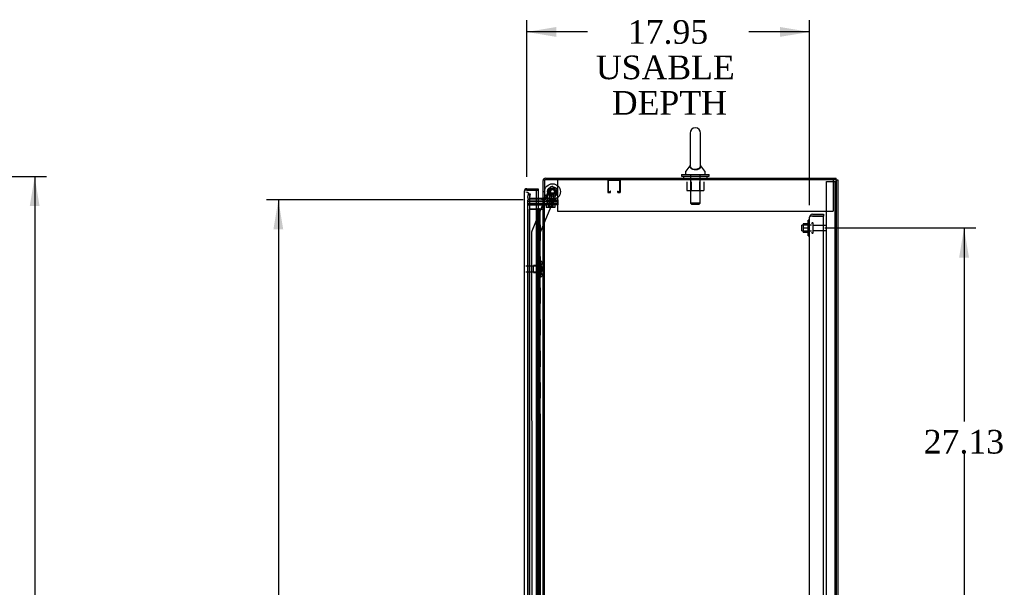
# Model space of a CAD drawing. Header units: inches. Extents: x 1 to 359, y -2 to 239.
# Tile 17 of 24: x 131 to 194, y 129 to 165. Entities that reach past the tile are written whole.
import ezdxf
from ezdxf.enums import TextEntityAlignment as Align
from ezdxf.lldxf.tags import DXFTag

# ---------------------------------------------------------------- set-up
doc = ezdxf.new("R2010")
doc.units = ezdxf.units.IN
doc.header["$MEASUREMENT"] = 0
for name, color, linetype in [('COM43132', 7, 'Continuous'), ('COM50677-2', 7, 'Continuous'), ('COM55607-1', 7, 'Continuous'), ('COM55738-22', 7, 'Continuous'), ('COM70098', 7, 'Continuous'), ('COM70112-5', 7, 'Continuous'), ('COM70217', 7, 'Continuous'), ('COM70220', 7, 'Continuous'), ('COM70839-2', 7, 'Continuous'), ('COM71181-3', 7, 'Continuous'), ('COM71194-1', 7, 'Continuous'), ('Default', 7, 'Continuous'), ('GSK86006', 7, 'Continuous'), ('NTS166105', 7, 'Continuous'), ('NTS18024', 7, 'Continuous'), ('NTS18147', 7, 'Continuous'), ('NTS86070', 7, 'Continuous'), ('ROL87452', 7, 'Continuous'), ('RVT17786', 7, 'Continuous'), ('SCC180005', 7, 'Continuous'), ('SCS86415', 7, 'Continuous'), ('STD26089', 7, 'Continuous'), ('STD26122', 7, 'Continuous'), ('WAF25059', 7, 'Continuous'), ('WAF25376', 7, 'Continuous'), ('WAF25377', 7, 'Continuous'), ('WAM254785', 7, 'Continuous'), ('WAM30038', 7, 'Continuous')]:
    doc.layers.add(name, color=color, linetype=linetype)
doc.styles.add('SEACAD_Times_New_Roman', font='times.ttf')
tags = doc.linetypes.add('HIDDEN2', pattern=[0.1875, 0.125, -0.0625]).pattern_tags.tags
tags[6:7] = [DXFTag(74, 4), DXFTag(75, 0), DXFTag(340, '0'), DXFTag(46, 0.0), DXFTag(50, 0.0), DXFTag(44, 0.0), DXFTag(45, 0.0)]
tags[4:5] = [DXFTag(74, 4), DXFTag(75, 0), DXFTag(340, '0'), DXFTag(46, 0.0), DXFTag(50, 0.0), DXFTag(44, 0.0), DXFTag(45, 0.0)]
doc.dimstyles.new('HAMMOND_(STH_-_300x200)', dxfattribs={"dimtxt": 1.5, "dimasz": 1.875, "dimexe": 0.75, "dimexo": 0.75, "dimgap": 0.375, "dimtad": 0, "dimtih": 1, "dimtoh": 1, "dimzin": 0, "dimdsep": 46, "dimtxsty": 'SEACAD_Times_New_Roman', "dimblk1": '_SE_FILLED', "dimblk2": '_SE_FILLED', "dimsah": 1, "dimcen": 0.75, "dimadec": 0, "dimazin": 0, "dimtfac": 0.8, "dimtofl": 0, "dimtmove": 0, "dimatfit": 3, "dimfxl": 1, "dimtolj": 1, "dimtzin": 0, "dimarcsym": 0})

# ---------------------------------------------------------------- blocks, each defined once
blk = doc.blocks.new('SE2')
at = {"layer": 'COM43132', "color": 7, "linetype": 'HIDDEN2'}
for p, q in [((181.34, 152.701), (181.34, 152.7)), ((181.34, 97.07), (181.34, 152.7)), ((181.34, 152.7), (181.34, 152.7)), ((181.34, 152.7), (181.34, 152.7)), ((181.443, 152.76), (181.375, 152.809)), ((181.525, 152.76), (181.375, 152.76)), ((181.525, 152.76), (181.443, 152.76)), ((181.525, 152.885), (182.215, 152.885)), ((181.525, 152.76), (181.525, 152.76)), ((181.525, 152.76), (182.215, 152.76)), ((182.215, 152.76), (181.525, 152.76)), ((182.215, 152.885), (182.215, 152.76)), ((182.215, 97.01), (182.215, 152.76))]:
    blk.add_line(p, q, dxfattribs=at)
for start, end in [(143.80595, 179.87917), (179.94113, 180), (90, 143.80595)]:
    blk.add_arc((181.525, 152.7), 0.185, start, end, dxfattribs=at)
blk.add_open_spline([(181.375, 152.76), (181.364, 152.75), (181.355, 152.74), (181.346, 152.725), (181.344, 152.72), (181.341, 152.71), (181.34, 152.705), (181.34, 152.7)], degree=3, knots=[0, 0, 0, 0, 0.5, 0.5, 0.75, 0.75, 1, 1, 1, 1], dxfattribs=at)
at = {"layer": 'COM50677-2', "color": 7, "linetype": 'HIDDEN2'}
for p, q in [((165.339, 155.07), (165.339, 154.885)), ((182.839, 155.07), (182.839, 154.885)), ((165.339, 154.885), (165.339, 153.07)), ((182.839, 154.885), (182.839, 153.07)), ((165.339, 153.07), (182.839, 153.07))]:
    blk.add_line(p, q, dxfattribs=at)
at = {"layer": 'COM55607-1', "color": 7, "linetype": 'HIDDEN2'}
for p, q in [((163.541, 153.209), (164.056, 153.209)), ((163.541, 153.208), (163.541, 153.209)), ((164.017, 153.208), (163.541, 153.208)), ((163.541, 153.208), (163.541, 97.208)), ((164.056, 153.209), (164.081, 153.209)), ((164.073, 153.218), (164.073, 153.244)), ((164.073, 153.244), (164.123, 153.244)), ((164.123, 153.218), (164.073, 153.218)), ((164.081, 153.208), (164.081, 153.209)), ((164.136, 153.209), (164.081, 153.209)), ((164.086, 153.218), (164.086, 153.208)), ((164.086, 153.208), (164.086, 97.208)), ((164.123, 153.244), (164.148, 153.244)), ((164.123, 153.218), (164.148, 153.218)), ((164.136, 153.209), (164.177, 153.209)), ((164.136, 152.209), (164.136, 153.209)), ((164.148, 153.244), (164.198, 153.244)), ((164.198, 153.218), (164.148, 153.218)), ((164.177, 153.209), (164.372, 153.209)), ((164.177, 152.209), (164.177, 153.209)), ((164.186, 153.208), (164.186, 153.218)), ((164.186, 97.208), (164.186, 153.208)), ((164.198, 153.244), (164.198, 153.218)), ((164.253, 152.208), (164.253, 153.208)), ((164.372, 153.209), (164.434, 153.209)), ((164.372, 153.208), (164.372, 153.209)), ((164.081, 152.209), (164.136, 152.209)), ((164.125, 152.209), (164.253, 152.209)), ((164.125, 151.209), (164.125, 152.208)), ((164.222, 152.208), (164.253, 152.208)), ((164.248, 152.208), (164.248, 151.209)), ((164.253, 151.209), (164.253, 152.208)), ((164.081, 151.209), (164.136, 151.209)), ((164.125, 151.209), (164.253, 151.209)), ((164.136, 150.209), (164.136, 151.208)), ((164.177, 150.209), (164.177, 151.208)), ((164.222, 151.208), (164.253, 151.208)), ((164.253, 150.208), (164.253, 151.208)), ((164.081, 150.209), (164.136, 150.209)), ((164.125, 150.209), (164.253, 150.209)), ((164.125, 149.209), (164.125, 150.208)), ((164.222, 150.208), (164.253, 150.208)), ((164.248, 150.208), (164.248, 149.209)), ((164.253, 149.209), (164.253, 150.208)), ((164.081, 149.209), (164.136, 149.209)), ((164.125, 149.209), (164.253, 149.209)), ((164.136, 148.209), (164.136, 149.208)), ((164.177, 148.209), (164.177, 149.208)), ((164.222, 149.208), (164.253, 149.208)), ((164.253, 148.208), (164.253, 149.208)), ((164.081, 148.209), (164.136, 148.209)), ((164.125, 148.209), (164.253, 148.209)), ((164.125, 147.209), (164.125, 148.208)), ((164.222, 148.208), (164.253, 148.208)), ((164.248, 148.208), (164.248, 147.209)), ((164.253, 147.209), (164.253, 148.208)), ((164.081, 147.209), (164.136, 147.209)), ((164.125, 147.209), (164.253, 147.209)), ((164.136, 146.209), (164.136, 147.208)), ((164.177, 146.209), (164.177, 147.208)), ((164.222, 147.208), (164.253, 147.208)), ((164.253, 146.208), (164.253, 147.208)), ((164.081, 146.209), (164.136, 146.209)), ((164.125, 146.209), (164.253, 146.209)), ((164.125, 145.209), (164.125, 146.208)), ((164.222, 146.208), (164.253, 146.208)), ((164.248, 146.208), (164.248, 145.209)), ((164.253, 145.209), (164.253, 146.208)), ((164.081, 145.209), (164.136, 145.209)), ((164.125, 145.209), (164.253, 145.209)), ((164.136, 144.209), (164.136, 145.208)), ((164.177, 144.209), (164.177, 145.208)), ((164.222, 145.208), (164.253, 145.208)), ((164.253, 144.208), (164.253, 145.208)), ((164.081, 144.209), (164.136, 144.209)), ((164.125, 144.209), (164.253, 144.209)), ((164.125, 143.209), (164.125, 144.208)), ((164.222, 144.208), (164.253, 144.208)), ((164.248, 144.208), (164.248, 143.209)), ((164.253, 143.209), (164.253, 144.208)), ((164.081, 143.209), (164.136, 143.209)), ((164.125, 143.209), (164.253, 143.209)), ((164.136, 142.209), (164.136, 143.208)), ((164.177, 142.209), (164.177, 143.208)), ((164.222, 143.208), (164.253, 143.208)), ((164.253, 142.208), (164.253, 143.208)), ((164.081, 142.209), (164.136, 142.209)), ((164.125, 142.209), (164.253, 142.209)), ((164.125, 141.209), (164.125, 142.208)), ((164.222, 142.208), (164.253, 142.208)), ((164.248, 142.208), (164.248, 141.209)), ((164.253, 141.209), (164.253, 142.208)), ((164.081, 141.209), (164.136, 141.209)), ((164.125, 141.209), (164.253, 141.209)), ((164.136, 140.209), (164.136, 141.208)), ((164.177, 140.209), (164.177, 141.208)), ((164.222, 141.208), (164.253, 141.208)), ((164.253, 140.208), (164.253, 141.208)), ((164.081, 140.209), (164.136, 140.209)), ((164.125, 140.209), (164.253, 140.209)), ((164.125, 139.209), (164.125, 140.208)), ((164.222, 140.208), (164.253, 140.208)), ((164.248, 140.208), (164.248, 139.209)), ((164.253, 139.209), (164.253, 140.208)), ((164.081, 139.209), (164.136, 139.209)), ((164.125, 139.209), (164.253, 139.209)), ((164.136, 138.209), (164.136, 139.208)), ((164.177, 138.209), (164.177, 139.208)), ((164.222, 139.208), (164.253, 139.208)), ((164.253, 138.208), (164.253, 139.208)), ((164.081, 138.209), (164.136, 138.209)), ((164.125, 138.209), (164.253, 138.209)), ((164.125, 137.209), (164.125, 138.208)), ((164.222, 138.208), (164.253, 138.208)), ((164.248, 138.208), (164.248, 137.209)), ((164.253, 137.209), (164.253, 138.208)), ((164.081, 137.209), (164.136, 137.209)), ((164.125, 137.209), (164.253, 137.209)), ((164.136, 136.209), (164.136, 137.208)), ((164.177, 136.209), (164.177, 137.208)), ((164.222, 137.208), (164.253, 137.208)), ((164.253, 136.208), (164.253, 137.208)), ((164.081, 136.209), (164.136, 136.209)), ((164.125, 136.209), (164.253, 136.209)), ((164.125, 135.209), (164.125, 136.208)), ((164.222, 136.208), (164.253, 136.208)), ((164.248, 136.208), (164.248, 135.209)), ((164.253, 135.209), (164.253, 136.208)), ((164.081, 135.209), (164.136, 135.209)), ((164.125, 135.209), (164.253, 135.209)), ((164.136, 134.209), (164.136, 135.208)), ((164.177, 134.209), (164.177, 135.208)), ((164.222, 135.208), (164.253, 135.208)), ((164.253, 134.208), (164.253, 135.208)), ((164.081, 134.209), (164.136, 134.209)), ((164.125, 134.209), (164.253, 134.209)), ((164.125, 133.209), (164.125, 134.208)), ((164.222, 134.208), (164.253, 134.208)), ((164.248, 134.208), (164.248, 133.209)), ((164.253, 133.209), (164.253, 134.208)), ((164.081, 133.209), (164.136, 133.209)), ((164.125, 133.209), (164.253, 133.209)), ((164.136, 132.209), (164.136, 133.208)), ((164.177, 132.209), (164.177, 133.208)), ((164.222, 133.208), (164.253, 133.208)), ((164.253, 132.208), (164.253, 133.208)), ((164.081, 132.209), (164.136, 132.209)), ((164.125, 132.209), (164.253, 132.209)), ((164.125, 131.209), (164.125, 132.208)), ((164.222, 132.208), (164.253, 132.208)), ((164.248, 132.208), (164.248, 131.209)), ((164.253, 131.209), (164.253, 132.208)), ((164.081, 131.209), (164.136, 131.209)), ((164.125, 131.209), (164.253, 131.209)), ((164.136, 130.209), (164.136, 131.208)), ((164.177, 130.209), (164.177, 131.208)), ((164.222, 131.208), (164.253, 131.208)), ((164.253, 130.208), (164.253, 131.208)), ((164.081, 130.209), (164.136, 130.209)), ((164.125, 130.209), (164.253, 130.209)), ((164.125, 129.209), (164.125, 130.208)), ((164.222, 130.208), (164.253, 130.208)), ((164.248, 130.208), (164.248, 129.209)), ((164.253, 129.209), (164.253, 130.208)), ((164.081, 129.209), (164.136, 129.209)), ((164.125, 129.209), (164.253, 129.209))]:
    blk.add_line(p, q, dxfattribs=at)
at = {"layer": 'COM55607-1', "color": 7, "linetype": 'Continuous'}
for p, q in [((164.019, 153.208), (164.017, 153.208)), ((164.222, 153.208), (164.019, 153.208)), ((164.019, 153.208), (164.019, 152.208)), ((164.434, 153.208), (164.222, 153.208)), ((164.222, 153.208), (164.222, 152.208)), ((164.019, 152.208), (164.222, 152.208)), ((164.019, 152.208), (164.222, 152.208)), ((164.019, 152.208), (164.019, 151.208)), ((164.222, 152.208), (164.222, 151.208)), ((164.019, 151.208), (164.019, 150.208)), ((164.019, 151.208), (164.222, 151.208)), ((164.019, 151.208), (164.222, 151.208)), ((164.222, 151.208), (164.222, 150.208)), ((164.019, 150.208), (164.222, 150.208)), ((164.019, 150.208), (164.222, 150.208)), ((164.019, 150.208), (164.019, 149.208)), ((164.222, 150.208), (164.222, 149.208)), ((164.019, 149.208), (164.019, 148.208)), ((164.019, 149.208), (164.222, 149.208)), ((164.019, 149.208), (164.222, 149.208)), ((164.222, 149.208), (164.222, 148.208)), ((164.019, 148.208), (164.222, 148.208)), ((164.019, 148.208), (164.222, 148.208)), ((164.019, 148.208), (164.019, 147.208)), ((164.222, 148.208), (164.222, 147.208)), ((164.019, 147.208), (164.019, 146.208)), ((164.019, 147.208), (164.222, 147.208)), ((164.019, 147.208), (164.222, 147.208)), ((164.222, 147.208), (164.222, 146.208)), ((164.019, 146.208), (164.222, 146.208)), ((164.019, 146.208), (164.222, 146.208)), ((164.019, 146.208), (164.019, 145.208)), ((164.222, 146.208), (164.222, 145.208)), ((164.019, 145.208), (164.019, 144.208)), ((164.019, 145.208), (164.222, 145.208)), ((164.019, 145.208), (164.222, 145.208)), ((164.222, 145.208), (164.222, 144.208)), ((164.019, 144.208), (164.222, 144.208)), ((164.019, 144.208), (164.222, 144.208)), ((164.019, 144.208), (164.019, 143.208)), ((164.222, 144.208), (164.222, 143.208)), ((164.019, 143.208), (164.019, 142.208)), ((164.019, 143.208), (164.222, 143.208)), ((164.019, 143.208), (164.222, 143.208)), ((164.222, 143.208), (164.222, 142.208)), ((164.019, 142.208), (164.222, 142.208)), ((164.019, 142.208), (164.222, 142.208)), ((164.019, 142.208), (164.019, 141.208)), ((164.222, 142.208), (164.222, 141.208)), ((164.019, 141.208), (164.019, 140.208)), ((164.019, 141.208), (164.222, 141.208)), ((164.019, 141.208), (164.222, 141.208)), ((164.222, 141.208), (164.222, 140.208)), ((164.019, 140.208), (164.222, 140.208)), ((164.019, 140.208), (164.222, 140.208)), ((164.019, 140.208), (164.019, 139.208)), ((164.222, 140.208), (164.222, 139.208)), ((164.019, 139.208), (164.019, 138.208)), ((164.019, 139.208), (164.222, 139.208)), ((164.019, 139.208), (164.222, 139.208)), ((164.222, 139.208), (164.222, 138.208)), ((164.019, 138.208), (164.222, 138.208)), ((164.019, 138.208), (164.222, 138.208)), ((164.019, 138.208), (164.019, 137.208)), ((164.222, 138.208), (164.222, 137.208)), ((164.019, 137.208), (164.019, 136.208)), ((164.019, 137.208), (164.222, 137.208)), ((164.019, 137.208), (164.222, 137.208)), ((164.222, 137.208), (164.222, 136.208)), ((164.019, 136.208), (164.222, 136.208)), ((164.019, 136.208), (164.222, 136.208)), ((164.019, 136.208), (164.019, 135.208)), ((164.222, 136.208), (164.222, 135.208)), ((164.019, 135.208), (164.019, 134.208)), ((164.019, 135.208), (164.222, 135.208)), ((164.019, 135.208), (164.222, 135.208)), ((164.222, 135.208), (164.222, 134.208)), ((164.019, 134.208), (164.222, 134.208)), ((164.019, 134.208), (164.222, 134.208)), ((164.019, 134.208), (164.019, 133.208)), ((164.222, 134.208), (164.222, 133.208)), ((164.019, 133.208), (164.019, 132.208)), ((164.019, 133.208), (164.222, 133.208)), ((164.019, 133.208), (164.222, 133.208)), ((164.222, 133.208), (164.222, 132.208)), ((164.019, 132.208), (164.222, 132.208)), ((164.019, 132.208), (164.222, 132.208)), ((164.019, 132.208), (164.019, 131.208)), ((164.222, 132.208), (164.222, 131.208)), ((164.019, 131.208), (164.019, 130.208)), ((164.019, 131.208), (164.222, 131.208)), ((164.019, 131.208), (164.222, 131.208)), ((164.222, 131.208), (164.222, 130.208)), ((164.019, 130.208), (164.222, 130.208)), ((164.019, 130.208), (164.222, 130.208)), ((164.019, 130.208), (164.019, 129.208)), ((164.222, 130.208), (164.222, 129.208))]:
    blk.add_line(p, q, dxfattribs=at)
at = {"layer": 'COM55738-22', "color": 7, "linetype": 'HIDDEN2'}
for p, q in [((182.402, 95.217), (182.402, 154.967)), ((182.402, 154.967), (182.589, 154.967)), ((182.589, 154.967), (182.839, 154.967)), ((182.839, 154.967), (182.955, 154.967)), ((182.955, 95.217), (182.955, 154.967)), ((182.955, 154.967), (183.027, 154.967))]:
    blk.add_line(p, q, dxfattribs=at)
at = {"layer": 'COM70098', "color": 7, "linetype": 'HIDDEN2'}
for p, q in [((163.467, 153.695), (164.616, 153.695)), ((164.577, 153.79), (164.616, 153.79)), ((164.616, 153.79), (165.366, 153.79)), ((165.366, 153.695), (164.616, 153.695)), ((165.366, 153.79), (165.366, 153.695)), ((163.467, 153.57), (164.616, 153.57)), ((163.467, 153.475), (164.616, 153.475)), ((164.616, 153.57), (165.366, 153.57)), ((165.366, 153.475), (164.616, 153.475)), ((165.366, 153.57), (165.366, 153.475))]:
    blk.add_line(p, q, dxfattribs=at)
at = {"layer": 'COM70112-5', "color": 7, "linetype": 'Continuous'}
for p, q in [((164.434, 153.82), (164.434, 155.022)), ((164.577, 155.165), (183.027, 155.165)), ((183.027, 155.07), (183.027, 155.165)), ((164.386, 153.885), (164.017, 153.885)), ((164.434, 153.82), (164.529, 153.82))]:
    blk.add_line(p, q, dxfattribs=at)
at = {"layer": 'COM70112-5', "color": 7, "linetype": 'HIDDEN2'}
for p, q in [((173.745, 155.165), (173.745, 155.07)), ((174.433, 155.07), (174.433, 155.165)), ((163.465, 153.941), (163.467, 153.958)), ((163.467, 153.958), (163.507, 154.187)), ((163.507, 154.187), (163.601, 154.17)), ((163.601, 154.17), (163.56, 153.941)), ((163.56, 153.941), (163.56, 153.924)), ((164.017, 153.885), (163.607, 153.885)), ((164.365, 153.79), (164.365, 153.885)), ((164.434, 153.933), (164.529, 153.933))]:
    blk.add_line(p, q, dxfattribs=at)
at = {"layer": 'COM70112-5', "color": 7, "linetype": 'Continuous'}
for centre, radius, start, end in [((164.577, 155.022), 0.143, 90, 180), ((164.386, 153.933), 0.048, 270, 0), ((164.386, 153.933), 0.143, 270, 307.79488)]:
    blk.add_arc(centre, radius, start, end, dxfattribs=at)
at = {"layer": 'COM70112-5', "color": 7, "linetype": 'HIDDEN2'}
for centre, radius, start, end in [((164.577, 155.022), 0.048, 90, 180), ((163.607, 153.933), 0.143, 177.03418, 270), ((163.607, 153.933), 0.048, 191.39729, 270), ((164.386, 153.933), 0.143, 307.79488, 0)]:
    blk.add_arc(centre, radius, start, end, dxfattribs=at)
at = {"layer": 'COM70217', "color": 7, "linetype": 'HIDDEN2'}
for p, q in [((168.529, 155.027), (168.529, 154.3)), ((168.569, 155.027), (168.569, 154.3)), ((169.299, 155.03), (168.572, 155.03)), ((169.302, 154.3), (169.302, 155.027)), ((169.342, 154.3), (169.342, 155.027)), ((168.572, 154.297), (168.674, 154.297)), ((168.677, 154.3), (168.677, 154.351)), ((168.717, 154.351), (168.677, 154.351)), ((168.717, 154.3), (168.717, 154.351)), ((169.154, 154.351), (169.154, 154.3)), ((169.154, 154.351), (169.194, 154.351)), ((169.194, 154.351), (169.194, 154.3)), ((169.197, 154.297), (169.299, 154.297)), ((168.572, 154.257), (168.674, 154.257)), ((169.197, 154.257), (169.299, 154.257))]:
    blk.add_line(p, q, dxfattribs=at)
for centre, radius, start, end in [((168.572, 155.027), 0.043, 90, 180), ((168.572, 155.027), 0.003, 90, 180), ((169.299, 155.027), 0.043, 0, 90), ((169.299, 155.027), 0.003, 0, 90), ((168.572, 154.3), 0.043, 180, 270), ((168.572, 154.3), 0.003, 180, 270), ((168.674, 154.3), 0.003, 270, 0), ((168.674, 154.3), 0.043, 270, 0), ((169.197, 154.3), 0.043, 180, 270), ((169.197, 154.3), 0.003, 180, 270), ((169.299, 154.3), 0.003, 270, 0), ((169.299, 154.3), 0.043, 270, 0)]:
    blk.add_arc(centre, radius, start, end, dxfattribs=at)
at = {"layer": 'COM70220', "color": 7, "linetype": 'HIDDEN2'}
for p, q in [((163.592, 153.782), (163.592, 154.032)), ((163.592, 96.635), (163.592, 153.782))]:
    blk.add_line(p, q, dxfattribs=at)
blk.add_arc((163.342, 154.032), 0.25, 0, 90, dxfattribs=at)
at = {"layer": 'COM70839-2', "color": 7, "linetype": 'HIDDEN2'}
for p, q in [((163.727, 151.828), (164.857, 154.559)), ((164.249, 151.7), (165.348, 154.356)), ((164.249, 151.7), (165.348, 154.356)), ((164.552, 153.82), (164.857, 154.559)), ((165.021, 154.627), (165.28, 154.519)), ((165.021, 154.627), (165.28, 154.519)), ((163.727, 151.828), (164.539, 153.79)), ((163.73, 127.228), (163.718, 151.78)), ((164.262, 125.853), (164.249, 151.7))]:
    blk.add_line(p, q, dxfattribs=at)
at = {"layer": 'COM70839-2', "color": 7, "linetype": 'Continuous'}
blk.add_line((164.539, 153.79), (164.552, 153.82), dxfattribs=at)
at = {"layer": 'COM70839-2', "color": 7, "linetype": 'HIDDEN2'}
blk.add_circle((165.029, 154.319), 0.129, dxfattribs=at)
for centre, radius, start, end in [((164.973, 154.511), 0.125, 67.51748, 157.51748), ((164.973, 154.511), 0.125, 67.51748, 157.51748), ((165.029, 154.319), 0.129, 341.71389, 0), ((165.029, 154.319), 0.129, 0, 0.92984), ((165.233, 154.404), 0.125, 337.51748, 67.51748), ((165.233, 154.404), 0.125, 337.51748, 67.51748), ((165.029, 154.319), 0.129, 253.39978, 284.05131), ((163.843, 151.78), 0.125, 157.51748, 180.02948), ((163.843, 151.78), 0.125, 157.51748, 180.02948)]:
    blk.add_arc(centre, radius, start, end, dxfattribs=at)
at = {"layer": 'COM71181-3', "color": 7, "linetype": 'Continuous'}
for p, q in [((182.979, 155.07), (164.529, 155.07)), ((164.529, 155.07), (164.529, 153.82)), ((182.979, 155.07), (183.122, 155.07)), ((183.122, 155.07), (183.122, 95.135)), ((164.017, 153.79), (164.386, 153.79)), ((164.434, 153.79), (164.386, 153.79)), ((164.434, 153.79), (164.577, 153.79)), ((164.434, 96.415), (164.434, 153.79)), ((164.577, 153.82), (164.529, 153.82)), ((164.577, 153.79), (164.577, 153.82))]:
    blk.add_line(p, q, dxfattribs=at)
at = {"layer": 'COM71181-3', "color": 7, "linetype": 'HIDDEN2'}
for p, q in [((183.027, 155.07), (183.027, 95.135)), ((163.467, 153.79), (164.017, 153.79)), ((163.467, 96.415), (163.467, 153.79)), ((164.529, 96.415), (164.529, 153.79))]:
    blk.add_line(p, q, dxfattribs=at)
at = {"layer": 'COM71194-1', "color": 7, "linetype": 'Continuous'}
for p, q in [((163.247, 154.36), (163.247, 154.359)), ((163.247, 96.058), (163.247, 154.359)), ((163.247, 154.359), (163.247, 154.359)), ((163.247, 154.359), (163.247, 154.359)), ((163.327, 154.407), (163.276, 154.446)), ((163.39, 154.407), (163.276, 154.407)), ((163.39, 154.407), (163.327, 154.407)), ((163.39, 154.502), (164.122, 154.502)), ((164.017, 154.407), (163.39, 154.407)), ((163.39, 154.407), (163.39, 154.407)), ((163.39, 154.407), (164.122, 154.407)), ((164.017, 96.01), (164.017, 154.407)), ((164.017, 154.407), (164.122, 154.407)), ((164.122, 154.502), (164.122, 154.407)), ((164.122, 154.407), (164.122, 153.885))]:
    blk.add_line(p, q, dxfattribs=at)
at = {"layer": 'COM71194-1', "color": 7, "linetype": 'HIDDEN2'}
blk.add_line((164.122, 153.885), (164.122, 96.32), dxfattribs=at)
at = {"layer": 'COM71194-1', "color": 7, "linetype": 'Continuous'}
for start, end in [(142.49641, 179.84393), (179.92383, 180), (90, 142.49641)]:
    blk.add_arc((163.39, 154.359), 0.143, start, end, dxfattribs=at)
blk.add_open_spline([(163.276, 154.407), (163.267, 154.399), (163.259, 154.391), (163.252, 154.379), (163.25, 154.375), (163.247, 154.367), (163.247, 154.363), (163.247, 154.359)], degree=3, knots=[0, 0, 0, 0, 0.5, 0.5, 0.75, 0.75, 1, 1, 1, 1], dxfattribs=at)
at = {"layer": 'GSK86006', "color": 7, "linetype": 'HIDDEN2'}
for p, q in [((163.467, 153.695), (164.616, 153.695)), ((164.616, 153.695), (165.366, 153.695)), ((165.366, 153.695), (165.366, 153.57)), ((163.467, 153.57), (164.616, 153.57)), ((165.366, 153.57), (164.616, 153.57))]:
    blk.add_line(p, q, dxfattribs=at)
at = {"layer": 'NTS166105', "color": 7, "linetype": 'HIDDEN2'}
for p, q in [((180.924, 152.284), (180.924, 152.009)), ((181.244, 152.284), (180.924, 152.284)), ((180.924, 152.009), (180.924, 151.734)), ((181.244, 152.009), (180.924, 152.009)), ((181.244, 151.734), (180.924, 151.734))]:
    blk.add_line(p, q, dxfattribs=at)
at = {"layer": 'NTS18024', "color": 7, "linetype": 'HIDDEN2'}
for p, q in [((173.551, 154.945), (173.551, 154.4)), ((173.826, 154.945), (173.826, 154.4)), ((174.352, 154.945), (174.352, 154.4)), ((174.624, 154.945), (174.624, 154.4)), ((173.551, 154.4), (173.826, 154.4)), ((173.826, 154.4), (174.352, 154.4)), ((174.352, 154.4), (174.624, 154.4))]:
    blk.add_line(p, q, dxfattribs=at)
at = {"layer": 'NTS18147', "color": 7, "linetype": 'HIDDEN2'}
for p, q in [((163.812, 149.187), (163.812, 149.627)), ((164.25, 149.627), (163.812, 149.627)), ((164.25, 149.903), (164.25, 149.907)), ((164.313, 149.907), (164.25, 149.907)), ((164.25, 149.903), (164.25, 149.714)), ((164.25, 149.903), (164.313, 149.903)), ((164.25, 149.714), (164.25, 149.596)), ((164.313, 149.714), (164.25, 149.714)), ((164.25, 149.596), (164.25, 149.218)), ((164.25, 149.596), (164.313, 149.596)), ((164.313, 149.903), (164.313, 149.907)), ((164.313, 149.596), (164.313, 149.714)), ((164.375, 149.754), (164.375, 149.808)), ((163.812, 149.187), (164.25, 149.187)), ((164.25, 149.218), (164.25, 149.101)), ((164.313, 149.218), (164.25, 149.218)), ((164.25, 149.101), (164.25, 148.912)), ((164.25, 149.101), (164.313, 149.101)), ((164.25, 148.912), (164.25, 148.907)), ((164.313, 148.912), (164.25, 148.912)), ((164.25, 148.907), (164.313, 148.907)), ((164.313, 149.101), (164.313, 149.218)), ((164.313, 148.912), (164.313, 148.907)), ((164.375, 149.006), (164.375, 149.061))]:
    blk.add_line(p, q, dxfattribs=at)
blk.add_arc((164.056, 149.407), 0.318, 323.63381, 36.36619, dxfattribs=at)
for centre, start_param, end_param in [((164.056, 149.808), 2.506883, 3.776302), ((164.056, 149.754), 2.506883, 3.141593), ((164.056, 149.061), 3.141593, 3.776302), ((164.056, 149.006), 2.506883, 3.776302)]:
    blk.add_ellipse(centre, major_axis=(-0.318, 0), ratio=0.5, start_param=start_param, end_param=end_param, dxfattribs=at)
at = {"layer": 'NTS86070', "color": 7, "linetype": 'HIDDEN2'}
for p, q in [((165.092, 153.89), (164.592, 153.89)), ((164.592, 153.79), (164.592, 153.89)), ((164.695, 153.79), (164.695, 153.76)), ((164.705, 153.75), (164.978, 153.75)), ((164.717, 153.79), (164.717, 153.89)), ((164.82, 153.79), (164.82, 153.76)), ((165.103, 153.75), (164.978, 153.75)), ((164.988, 153.76), (164.988, 153.79)), ((165.217, 153.89), (165.092, 153.89)), ((165.092, 153.79), (165.092, 153.89)), ((165.113, 153.76), (165.113, 153.79)), ((165.217, 153.79), (165.217, 153.89))]:
    blk.add_line(p, q, dxfattribs=at)
for centre, start, end in [((164.705, 153.76), 180, 270), ((164.83, 153.76), 180, 270), ((164.978, 153.76), 270, 0), ((165.103, 153.76), 270, 0)]:
    blk.add_arc(centre, 0.01, start, end, dxfattribs=at)
at = {"layer": 'ROL87452', "color": 7, "linetype": 'HIDDEN2'}
for radius in [0.5, 0.5, 0.206]:
    blk.add_circle((165.029, 154.319), radius, dxfattribs=at)
at = {"layer": 'RVT17786', "color": 7, "linetype": 'HIDDEN2'}
for radius in [0.217, 0.125]:
    blk.add_circle((165.029, 154.319), radius, dxfattribs=at)
for start, end in [(0, 20.20496), (349.53644, 0), (268.8794, 280.9034)]:
    blk.add_arc((165.029, 154.319), 0.217, start, end, dxfattribs=at)
at = {"layer": 'SCC180005', "color": 7, "linetype": 'HIDDEN2'}
for p, q in [((164.719, 154.225), (164.965, 154.225)), ((164.719, 154.225), (164.719, 153.475)), ((164.844, 154.225), (164.844, 153.475)), ((164.965, 153.475), (164.965, 154.225)), ((165.09, 154.225), (164.967, 154.225)), ((165.09, 153.475), (165.09, 154.225)), ((164.626, 153.475), (164.626, 153.301)), ((164.842, 153.301), (164.626, 153.301)), ((164.751, 153.475), (164.751, 153.301)), ((164.842, 153.475), (164.842, 153.301)), ((165.058, 153.301), (164.842, 153.301)), ((164.967, 153.475), (164.967, 153.301)), ((165.058, 153.475), (165.058, 153.301)), ((165.183, 153.301), (165.058, 153.301)), ((165.183, 153.475), (165.183, 153.301))]:
    blk.add_line(p, q, dxfattribs=at)
at = {"layer": 'SCS86415', "color": 7, "linetype": 'Continuous'}
for p, q in [((173.758, 158.03), (173.758, 155.96)), ((174.42, 155.959), (174.42, 158.03)), ((173.464, 155.584), (173.464, 155.465)), ((173.749, 155.949), (173.478, 155.623)), ((174.7, 155.623), (174.429, 155.95)), ((174.714, 155.465), (174.714, 155.584))]:
    blk.add_line(p, q, dxfattribs=at)
at = {"layer": 'SCS86415', "color": 7, "linetype": 'HIDDEN2'}
for p, q in [((173.777, 155.405), (173.777, 153.59)), ((174.401, 153.59), (174.401, 155.405)), ((174.401, 153.59), (173.777, 153.59)), ((173.777, 153.59), (173.837, 153.53)), ((173.837, 153.53), (174.341, 153.53)), ((174.341, 153.53), (174.401, 153.59))]:
    blk.add_line(p, q, dxfattribs=at)
at = {"layer": 'SCS86415', "color": 7, "linetype": 'Continuous'}
for centre, radius, start, end in [((174.089, 158.03), 0.331, 0, 180), ((173.524, 155.584), 0.06, 140.32138, 180), ((174.654, 155.584), 0.06, 0, 39.67862), ((173.524, 155.465), 0.06, 180, 270), ((174.654, 155.465), 0.06, 270, 0)]:
    blk.add_arc(centre, radius, start, end, dxfattribs=at)
for points, knots in [([(174.427, 155.952), (174.427, 155.952), (174.427, 155.948), (174.428, 155.931), (174.428, 155.919), (174.422, 155.877), (174.412, 155.846), (174.366, 155.786), (174.331, 155.758), (174.235, 155.716), (174.173, 155.702), (174.043, 155.698), (173.977, 155.708), (173.898, 155.735), (173.874, 155.746), (173.834, 155.771), (173.817, 155.785), (173.776, 155.828), (173.761, 155.859), (173.751, 155.903), (173.75, 155.917), (173.75, 155.94), (173.751, 155.949), (173.751, 155.952), (173.751, 155.952), (173.751, 155.952)], [0.318155, 0.318155, 0.318155, 0.318155, 0.34375, 0.34375, 0.375, 0.375, 0.4375, 0.4375, 0.5, 0.5, 0.5625, 0.5625, 0.625, 0.625, 0.65625, 0.65625, 0.6875, 0.6875, 0.75, 0.75, 0.78125, 0.78125, 0.8125, 0.8125, 0.818429, 0.818429, 0.818429, 0.818429]), ([(173.758, 155.966), (173.758, 155.958), (173.758, 155.941), (173.768, 155.897), (173.781, 155.869), (173.831, 155.816), (173.868, 155.792), (173.969, 155.756), (174.033, 155.745), (174.163, 155.747), (174.225, 155.76), (174.322, 155.798), (174.356, 155.823), (174.402, 155.876), (174.413, 155.905), (174.421, 155.948), (174.42, 155.964), (174.42, 155.969)], [0.2019707, 0.2019707, 0.2019707, 0.2019707, 0.25, 0.25, 0.3125, 0.3125, 0.375, 0.375, 0.4375, 0.4375, 0.5, 0.5, 0.5625, 0.5625, 0.625, 0.625, 0.6744797, 0.6744797, 0.6744797, 0.6744797])]:
    blk.add_open_spline(points, degree=3, knots=knots, dxfattribs=at)
at = {"layer": 'STD26089', "color": 7, "linetype": 'HIDDEN2'}
for p, q in [((180.84, 151.823), (180.84, 152.198)), ((181.465, 152.198), (180.84, 152.198)), ((180.84, 151.823), (181.465, 151.823)), ((181.535, 152.335), (181.495, 152.335)), ((181.565, 151.715), (181.565, 152.305)), ((182.342, 152.176), (181.565, 152.176)), ((181.565, 151.844), (182.342, 151.844)), ((181.495, 151.685), (181.535, 151.685))]:
    blk.add_line(p, q, dxfattribs=at)
for centre, radius, start, end in [((181.495, 152.305), 0.03, 90, 180), ((181.535, 152.305), 0.03, 0, 90), ((182.342, 152.116), 0.06, 0, 90), ((182.342, 151.904), 0.06, 270, 0), ((181.495, 151.715), 0.03, 180, 270), ((181.535, 151.715), 0.03, 270, 0)]:
    blk.add_arc(centre, radius, start, end, dxfattribs=at)
at = {"layer": 'STD26122', "color": 7, "linetype": 'HIDDEN2'}
for p, q in [((164.307, 149.592), (163.342, 149.592)), ((164.307, 149.592), (164.307, 149.222)), ((164.342, 149.557), (164.307, 149.592)), ((164.342, 149.257), (164.342, 149.557)), ((163.342, 149.222), (164.307, 149.222)), ((164.307, 149.222), (164.342, 149.257))]:
    blk.add_line(p, q, dxfattribs=at)
at = {"layer": 'WAF25059', "color": 7, "linetype": 'HIDDEN2'}
for p, q in [((181.244, 151.51), (181.244, 152.51)), ((181.34, 152.51), (181.244, 152.51)), ((181.244, 151.51), (181.34, 151.51))]:
    blk.add_line(p, q, dxfattribs=at)
at = {"layer": 'WAF25376', "color": 7, "linetype": 'HIDDEN2'}
for radius in [0.315, 0.14]:
    blk.add_circle((165.029, 154.319), radius, dxfattribs=at)
for radius, start, end in [(0.315, 86.56272, 98.73374), (0.14, 0, 23.90087), (0.14, 341.71188, 0), (0.315, 0, 8.58319), (0.315, 351.33963, 0), (0.14, 253.40345, 272.86847)]:
    blk.add_arc((165.029, 154.319), radius, start, end, dxfattribs=at)
at = {"layer": 'WAF25377', "color": 7, "linetype": 'Continuous'}
for p, q in [((173.214, 155.405), (174.964, 155.405)), ((173.214, 155.405), (173.214, 155.29)), ((173.214, 155.29), (174.964, 155.29)), ((174.964, 155.29), (174.964, 155.405))]:
    blk.add_line(p, q, dxfattribs=at)
at = {"layer": 'WAM254785', "color": 7, "linetype": 'Continuous'}
for p, q in [((173.339, 155.29), (173.339, 155.165)), ((174.839, 155.165), (174.839, 155.29))]:
    blk.add_line(p, q, dxfattribs=at)
at = {"layer": 'WAM30038', "color": 7, "linetype": 'HIDDEN2'}
for p, q in [((164.037, 149.581), (164.037, 149.635)), ((164.082, 149.609), (164.037, 149.581)), ((164.037, 149.556), (164.082, 149.584)), ((164.037, 149.581), (164.053, 149.568)), ((164.037, 149.425), (164.037, 149.556)), ((164.082, 149.425), (164.037, 149.425)), ((164.037, 149.258), (164.037, 149.39)), ((164.037, 149.39), (164.082, 149.39)), ((164.053, 149.568), (164.081, 149.586)), ((164.101, 149.782), (164.101, 149.032)), ((164.125, 149.782), (164.101, 149.782)), ((164.125, 149.782), (164.125, 149.032)), ((164.082, 149.23), (164.037, 149.258)), ((164.053, 149.246), (164.037, 149.233)), ((164.037, 149.179), (164.037, 149.233)), ((164.037, 149.233), (164.082, 149.205)), ((164.086, 149.225), (164.053, 149.246)), ((164.101, 149.032), (164.125, 149.032))]:
    blk.add_line(p, q, dxfattribs=at)
for centre, radius, start, end in [((163.516, 150.31), 0.85, 311.70584, 313.44931), ((164.083, 149.407), 0.0181, 1.77183, 93.07302), ((164.083, 149.408), 0.0182, 267.1609, 357.99424), ((163.514, 148.501), 0.854, 46.55474, 48.29011)]:
    blk.add_arc(centre, radius, start, end, dxfattribs=at)
for points, knots in [([(164.037, 149.635), (164.05, 149.647), (164.063, 149.658), (164.075, 149.67), (164.078, 149.672), (164.08, 149.674), (164.082, 149.675)], [0, 0, 0, 0, 0.858552, 0.858552, 0.858552, 1, 1, 1, 1]), ([(164.095, 149.614), (164.095, 149.614), (164.094, 149.614), (164.09, 149.614), (164.086, 149.612), (164.082, 149.609)], [0.4389304, 0.4389304, 0.4389304, 0.4389304, 0.5, 0.5, 1, 1, 1, 1]), ([(164.082, 149.584), (164.084, 149.586), (164.086, 149.587), (164.09, 149.591), (164.092, 149.593), (164.096, 149.597), (164.098, 149.6), (164.1, 149.605), (164.101, 149.607), (164.101, 149.609)], [0, 0, 0, 0, 0.25, 0.25, 0.5, 0.5, 0.75, 0.75, 1, 1, 1, 1]), ([(164.082, 149.139), (164.08, 149.141), (164.078, 149.143), (164.075, 149.145), (164.063, 149.156), (164.05, 149.167), (164.037, 149.179)], [0, 0, 0, 0, 0.141448, 0.141448, 0.141448, 1, 1, 1, 1]), ([(164.101, 149.205), (164.101, 149.207), (164.1, 149.21), (164.098, 149.215), (164.096, 149.217), (164.09, 149.224), (164.086, 149.227), (164.082, 149.23)], [0, 0, 0, 0, 0.25, 0.25, 0.5, 0.5, 1, 1, 1, 1]), ([(164.082, 149.205), (164.084, 149.204), (164.086, 149.203), (164.09, 149.201), (164.092, 149.2), (164.094, 149.2), (164.095, 149.2), (164.095, 149.2)], [0, 0, 0, 0, 0.25, 0.25, 0.5, 0.5, 0.5626015, 0.5626015, 0.5626015, 0.5626015])]:
    blk.add_open_spline(points, degree=3, knots=knots, dxfattribs=at)
blk = doc.blocks.new('DMBLK3572')
at = {"layer": 'Default', "linetype": 'Continuous'}
for points in [[(191.452, 150.135), (191.139, 152.01), (190.827, 150.135)], [(191.452, 126.76), (190.827, 126.76), (191.139, 124.885)]]:
    blk.add_hatch(color=7, dxfattribs=at).paths.add_polyline_path(points)
at = {"layer": 'Default', "color": 7, "linetype": 'Continuous'}
for p, q in [((182.315, 152.01), (191.889, 152.01)), ((191.139, 152.01), (191.139, 139.723)), ((191.139, 137.698), (191.139, 124.885)), ((182.315, 124.885), (191.889, 124.885))]:
    blk.add_line(p, q, dxfattribs=at)
at = {"layer": 'Default', "color": 7, "linetype": 'Continuous', "style": 'SEACAD_Times_New_Roman'}
blk.add_text('27.13', height=1.5, dxfattribs=at).set_placement((188.58, 139.198), align=Align.TOP_LEFT)
blk = doc.blocks.new('_SE_FILLED')
at = {"color": 0}
blk.add_line((0, 0), (-1, 0), dxfattribs=at)
blk.add_solid([(0, 0), (-1, -0.1665), (-1, 0.1665), (0, 0)], dxfattribs=at)
blk = doc.blocks.new('DMBLK3580')
at = {"layer": 'Default', "linetype": 'Continuous'}
for points in [[(147.321, 151.915), (147.946, 151.915), (147.634, 153.79)], [(147.321, 98.29), (147.634, 96.415), (147.946, 98.29)]]:
    blk.add_hatch(color=7, dxfattribs=at).paths.add_polyline_path(points)
at = {"layer": 'Default', "color": 7, "linetype": 'Continuous'}
for p, q in [((163.176, 153.79), (146.884, 153.79)), ((147.634, 153.79), (147.634, 126.378)), ((147.634, 119.328), (147.634, 96.415)), ((162.717, 96.415), (146.884, 96.415))]:
    blk.add_line(p, q, dxfattribs=at)
at = {"layer": 'Default', "color": 7, "linetype": 'Continuous', "style": 'SEACAD_Times_New_Roman'}
for s, p in [('57.38', (145.075, 125.853)), ('DOOR ', (144.204, 123.603)), ('OPENING', (142.764, 121.353))]:
    blk.add_text(s, height=1.5, dxfattribs=at).set_placement(p, align=Align.TOP_LEFT)
blk = doc.blocks.new('DMBLK3589')
at = {"layer": 'Default', "linetype": 'Continuous'}
for points in [[(165.265, 164.765), (163.39, 164.452), (165.265, 164.14)], [(179.465, 164.765), (179.465, 164.14), (181.34, 164.452)]]:
    blk.add_hatch(color=7, dxfattribs=at).paths.add_polyline_path(points)
at = {"layer": 'Default', "color": 7, "linetype": 'Continuous'}
for p, q in [((163.39, 155.252), (163.39, 165.202)), ((181.34, 153.45), (181.34, 165.202)), ((167.254, 164.452), (163.39, 164.452)), ((181.34, 164.452), (177.475, 164.452))]:
    blk.add_line(p, q, dxfattribs=at)
at = {"layer": 'Default', "color": 7, "linetype": 'Continuous', "style": 'SEACAD_Times_New_Roman'}
for s, p in [('17.95', (169.806, 165.202)), ('USABLE ', (167.779, 162.952)), ('DEPTH', (168.792, 160.702))]:
    blk.add_text(s, height=1.5, dxfattribs=at).set_placement(p, align=Align.TOP_LEFT)
blk = doc.blocks.new('DMBLK3594')
at = {"layer": 'Default', "linetype": 'Continuous'}
for points in [[(132.487, 153.396), (132.175, 155.271), (131.862, 153.396)], [(132.487, 97.021), (131.862, 97.021), (132.175, 95.146)]]:
    blk.add_hatch(color=7, dxfattribs=at).paths.add_polyline_path(points)
at = {"layer": 'Default', "color": 7, "linetype": 'Continuous'}
for p, q in [((123.861, 155.271), (132.925, 155.271)), ((132.175, 155.271), (132.175, 126.484)), ((132.175, 124.459), (132.175, 95.146)), ((123.861, 95.146), (132.925, 95.146))]:
    blk.add_line(p, q, dxfattribs=at)
at = {"layer": 'Default', "color": 7, "linetype": 'Continuous', "style": 'SEACAD_Times_New_Roman'}
blk.add_text('60.13', height=1.5, dxfattribs=at).set_placement((129.616, 125.959), align=Align.TOP_LEFT)

msp = doc.modelspace()

# ---------------------------------------------------------------- block references
at = {"layer": 'Default'}
msp.add_blockref('SE2', (0, 0), dxfattribs=at)

# ---------------------------------------------------------------- dimensions: what is measured, and where the dimension line sits
at = {"layer": 'Default', "color": 7, "linetype": 'Continuous'}
dim = msp.add_linear_dim(base=(163.39, 164.452), p1=(181.34, 152.7), p2=(163.39, 154.502), text='\\A1;<>\\PUSABLE \\XDEPTH', dimstyle='HAMMOND_(STH_-_300x200)', dxfattribs=at)
dim.commit()
dim.dimension.update_dxf_attribs({"geometry": 'DMBLK3589', "text_midpoint": (172.365, 164.452), "dimtype": 160})
for base, p1, p2, angle, text, picture, middle, dimtype in [((132.174903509, 155.271155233), (123.111143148, 155.271155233), (123.111143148, 95.146155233), 270, '\\A1;<>', 'DMBLK3594', (132.174903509, 125.208656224), 161), ((147.633861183, 96.415155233), (163.926272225, 153.790155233), (164.385772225, 96.415155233), 90, '\\A1;<>\\PDOOR \\XOPENING', 'DMBLK3580', (147.633861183, 125.102655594), 160), ((191.139319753, 152.010155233), (181.564772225, 152.010155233), (181.564772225, 124.885155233), 270, '\\A1;<>', 'DMBLK3572', (191.139319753, 138.447655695), 161)]:
    dim = msp.add_linear_dim(base=base, p1=p1, p2=p2, angle=angle, text=text, dimstyle='HAMMOND_(STH_-_300x200)', dxfattribs=at)
    dim.commit()
    dim.dimension.update_dxf_attribs({"geometry": picture, "text_midpoint": middle, "dimtype": dimtype})

doc.saveas('drawing.dxf')
